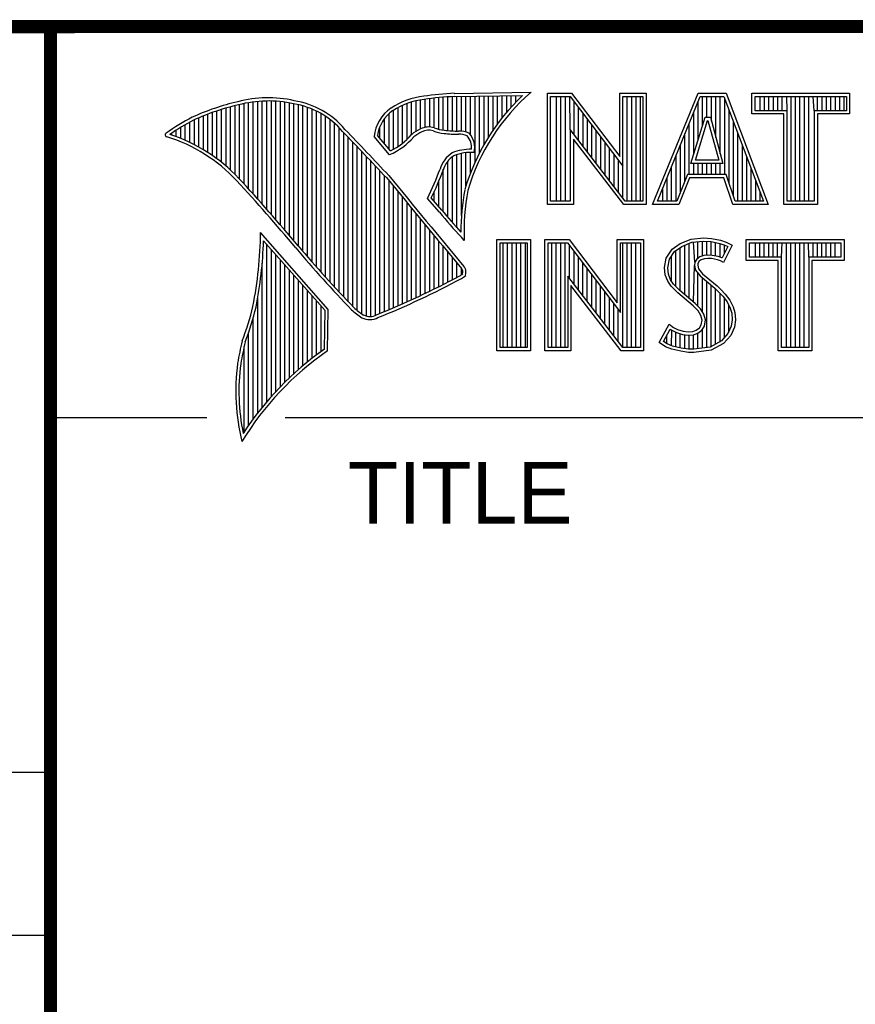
# Model space of a CAD drawing. Header units: inches. Extents: x 0 to 22, y 0 to 17.
# Tile 35 of 39: x 16.3 to 17.6, y 1.5 to 3. Entities that reach past the tile are written whole.
import ezdxf

# ---------------------------------------------------------------- set-up
doc = ezdxf.new("R2010")
doc.units = ezdxf.units.IN
doc.header["$LTSCALE"] = 1.21
doc.header["$MEASUREMENT"] = 0
doc.layers.get('0').update_dxf_attribs({"linetype": 'CONTINUOUS'})
doc.styles.get("Standard").update_dxf_attribs({"font": 'txt', "width": 0.8})

msp = doc.modelspace()

# ---------------------------------------------------------------- linework, layer by layer
at = {"color": 2, "linetype": 'CONTINUOUS'}
for p, q in [((16.3737, 2.9596), (21.5037, 2.9596)), ((16.3737, 2.9596), (16.3737, 1.2496)), ((16.375, 2.96), (21.5, 2.96)), ((16.9537, 2.8069), (16.9537, 2.8518)), ((16.9606, 2.8048), (16.9606, 2.8525)), ((16.9674, 2.8034), (16.9674, 2.8531)), ((16.9742, 2.8027), (16.9742, 2.8536)), ((16.981, 2.8023), (16.981, 2.854)), ((16.9838, 2.8589), (17.0997, 2.8607)), ((16.9839, 2.8541), (17.087, 2.8557)), ((16.9879, 2.802), (16.9879, 2.8542)), ((16.9947, 2.8019), (16.9947, 2.8543)), ((17.0015, 2.8005), (17.0015, 2.8544)), ((17.0083, 2.7963), (17.0083, 2.8545)), ((17.0152, 2.755), (17.0152, 2.8546)), ((17.022, 2.7691), (17.022, 2.8547)), ((17.0288, 2.7817), (17.0288, 2.8548)), ((17.0357, 2.7931), (17.0357, 2.8549)), ((17.0425, 2.8035), (17.0425, 2.855)), ((17.0493, 2.8131), (17.0493, 2.8551)), ((17.0561, 2.822), (17.0561, 2.8552)), ((17.063, 2.8303), (17.063, 2.8553)), ((17.0698, 2.8381), (17.0698, 2.8554)), ((17.0766, 2.8454), (17.0766, 2.8555)), ((17.1243, 2.8592), (17.1609, 2.8592)), ((17.1243, 2.6915), (17.1243, 2.8592)), ((17.1291, 2.8543), (17.1585, 2.8543)), ((17.1291, 2.6963), (17.1291, 2.8543)), ((17.1381, 2.6963), (17.1381, 2.8543)), ((17.1447, 2.6963), (17.1447, 2.8543)), ((17.1514, 2.6963), (17.1514, 2.8543)), ((17.1589, 2.8042), (17.1581, 2.8543)), ((17.1585, 2.8543), (17.2383, 2.7492)), ((17.1609, 2.8592), (17.2334, 2.7636)), ((17.2334, 2.8592), (17.2732, 2.8592)), ((17.2334, 2.7636), (17.2334, 2.8592)), ((17.2383, 2.8543), (17.2684, 2.8543)), ((17.2383, 2.7492), (17.2383, 2.8543)), ((17.2449, 2.6963), (17.2449, 2.8543)), ((17.2515, 2.6963), (17.2515, 2.8543)), ((17.2582, 2.6963), (17.2582, 2.8543)), ((17.2649, 2.6963), (17.2649, 2.8543)), ((17.2684, 2.8543), (17.2684, 2.6963)), ((17.2732, 2.8592), (17.2732, 2.6915)), ((17.2831, 2.6915), (17.3516, 2.8591)), ((17.2903, 2.6964), (17.3548, 2.8542)), ((17.3516, 2.8591), (17.3938, 2.8591)), ((17.3548, 2.8542), (17.3905, 2.8542)), ((17.3583, 2.8098), (17.3583, 2.8542)), ((17.365, 2.8228), (17.365, 2.8542)), ((17.3717, 2.817), (17.3717, 2.8542)), ((17.3784, 2.7925), (17.3784, 2.8542)), ((17.385, 2.7679), (17.385, 2.8542)), ((17.3905, 2.8542), (17.4504, 2.6964)), ((17.3938, 2.8591), (17.4574, 2.6915)), ((17.4327, 2.8591), (17.5802, 2.8591)), ((17.4327, 2.8278), (17.4327, 2.8591)), ((17.4375, 2.8542), (17.5753, 2.8542)), ((17.4375, 2.8327), (17.4375, 2.8542)), ((17.4451, 2.8327), (17.4451, 2.8542)), ((17.4518, 2.8327), (17.4518, 2.8542)), ((17.4585, 2.8327), (17.4585, 2.8542)), ((17.4652, 2.8327), (17.4652, 2.8542)), ((17.4718, 2.8327), (17.4718, 2.8542)), ((17.4785, 2.8327), (17.4785, 2.8542)), ((17.4859, 2.8327), (17.4852, 2.8542)), ((17.4919, 2.6964), (17.4919, 2.8542)), ((17.4985, 2.6964), (17.4985, 2.8542)), ((17.5052, 2.6964), (17.5052, 2.8542)), ((17.5119, 2.6964), (17.5119, 2.8542)), ((17.5186, 2.6964), (17.5186, 2.8542)), ((17.5269, 2.8327), (17.5252, 2.8542)), ((17.5319, 2.8327), (17.5319, 2.8542)), ((17.5386, 2.8327), (17.5386, 2.8542)), ((17.5453, 2.8327), (17.5453, 2.8542)), ((17.5519, 2.8327), (17.5519, 2.8542)), ((17.5586, 2.8327), (17.5586, 2.8542)), ((17.5653, 2.8327), (17.5653, 2.8542)), ((17.572, 2.8327), (17.572, 2.8542)), ((17.5753, 2.8542), (17.5753, 2.8327)), ((17.5802, 2.8591), (17.5802, 2.8278)), ((16.6397, 2.7492), (16.6397, 2.8367)), ((16.6465, 2.7431), (16.6465, 2.8386)), ((16.6533, 2.7366), (16.6533, 2.8403)), ((16.6602, 2.7295), (16.6602, 2.8419)), ((16.667, 2.7221), (16.667, 2.8435)), ((16.6738, 2.7146), (16.6738, 2.8449)), ((16.6806, 2.707), (16.6806, 2.8459)), ((16.6875, 2.6995), (16.6875, 2.8467)), ((16.6943, 2.6918), (16.6943, 2.8472)), ((16.7011, 2.6841), (16.7011, 2.8474)), ((16.708, 2.6764), (16.708, 2.8474)), ((16.7148, 2.6685), (16.7148, 2.847)), ((16.7216, 2.6607), (16.7216, 2.8465)), ((16.7284, 2.6527), (16.7284, 2.8456)), ((16.7353, 2.6447), (16.7353, 2.8445)), ((16.7421, 2.6366), (16.7421, 2.8431)), ((16.7489, 2.6285), (16.7489, 2.8417)), ((16.7557, 2.6204), (16.7557, 2.84)), ((16.7626, 2.6125), (16.7626, 2.8378)), ((16.8991, 2.7788), (16.8991, 2.8375)), ((16.9059, 2.7837), (16.9059, 2.8408)), ((16.9128, 2.7896), (16.9128, 2.8436)), ((16.9196, 2.7966), (16.9196, 2.8459)), ((16.9264, 2.8018), (16.9264, 2.8477)), ((16.9332, 2.8053), (16.9332, 2.849)), ((16.9401, 2.8077), (16.9401, 2.8499)), ((16.9469, 2.8082), (16.9469, 2.8509)), ((17.1648, 2.7965), (17.1648, 2.8461)), ((17.1714, 2.7879), (17.1714, 2.8373)), ((17.3517, 2.7882), (17.3517, 2.8465)), ((17.3917, 2.7364), (17.3917, 2.851)), ((16.5987, 2.7778), (16.5987, 2.8221)), ((16.6055, 2.7738), (16.6055, 2.8249)), ((16.6124, 2.7696), (16.6124, 2.8276)), ((16.6192, 2.765), (16.6192, 2.8301)), ((16.626, 2.7601), (16.626, 2.8325)), ((16.6329, 2.7549), (16.6329, 2.8347)), ((16.7694, 2.6046), (16.7694, 2.8352)), ((16.7762, 2.5968), (16.7762, 2.8321)), ((16.7831, 2.5891), (16.7831, 2.8284)), ((16.7899, 2.5815), (16.7899, 2.8242)), ((16.8855, 2.7749), (16.8855, 2.8281)), ((16.8923, 2.7747), (16.8923, 2.8335)), ((17.1781, 2.7792), (17.1781, 2.8285)), ((17.3409, 2.7533), (17.3624, 2.8228)), ((17.345, 2.7666), (17.345, 2.8302)), ((17.3624, 2.8228), (17.3701, 2.8228)), ((17.3701, 2.8228), (17.389, 2.7533)), ((17.3984, 2.7232), (17.3984, 2.8334)), ((17.481, 2.8278), (17.4327, 2.8278)), ((17.4859, 2.8327), (17.4375, 2.8327)), ((17.481, 2.6915), (17.481, 2.8278)), ((17.4859, 2.6964), (17.4859, 2.8327)), ((17.5753, 2.8327), (17.5269, 2.8327)), ((17.5269, 2.8327), (17.5269, 2.6964)), ((17.5802, 2.8278), (17.5318, 2.8278)), ((17.5318, 2.8278), (17.5318, 2.6915)), ((16.5714, 2.7909), (16.5714, 2.8075)), ((16.5782, 2.788), (16.5782, 2.8116)), ((16.5851, 2.7849), (16.5851, 2.8154)), ((16.5919, 2.7815), (16.5919, 2.819)), ((16.7967, 2.5739), (16.7967, 2.8193)), ((16.8035, 2.5665), (16.8035, 2.8136)), ((16.8104, 2.5591), (16.8104, 2.807)), ((16.8718, 2.791), (16.8718, 2.8085)), ((16.8786, 2.783), (16.8786, 2.8206)), ((17.1848, 2.7705), (17.1848, 2.8197)), ((17.1915, 2.7618), (17.1915, 2.8109)), ((17.3383, 2.7364), (17.3383, 2.8138)), ((17.3475, 2.7581), (17.3659, 2.8179)), ((17.3659, 2.8179), (17.3664, 2.8179)), ((17.3664, 2.8179), (17.3827, 2.7581)), ((17.4051, 2.7034), (17.4051, 2.8158)), ((16.5578, 2.796), (16.5578, 2.7989)), ((16.5646, 2.7936), (16.5646, 2.8033)), ((16.8172, 2.5519), (16.8172, 2.7996)), ((16.824, 2.5447), (16.824, 2.7924)), ((16.8864, 2.7664), (16.8632, 2.7937)), ((16.8877, 2.7723), (16.8682, 2.7952)), ((17.2418, 2.6963), (17.1589, 2.8042)), ((17.1589, 2.8042), (17.1589, 2.6963)), ((17.1981, 2.7531), (17.1981, 2.8021)), ((17.2048, 2.7445), (17.2048, 2.7933)), ((17.3316, 2.7267), (17.3316, 2.7975)), ((17.4118, 2.6964), (17.4118, 2.7982)), ((16.8308, 2.5375), (16.8308, 2.7853)), ((16.8377, 2.5314), (16.8377, 2.7781)), ((17.2395, 2.6915), (17.1637, 2.7899)), ((17.1637, 2.7899), (17.1637, 2.6915)), ((17.2115, 2.7358), (17.2115, 2.7845)), ((17.325, 2.7101), (17.325, 2.7812)), ((17.4184, 2.6964), (17.4184, 2.7806)), ((16.8445, 2.5262), (16.8445, 2.7709)), ((16.8513, 2.523), (16.8513, 2.7637)), ((16.981, 2.664), (16.981, 2.7634)), ((16.9879, 2.6563), (16.9879, 2.7665)), ((16.9947, 2.6748), (16.9947, 2.7683)), ((17.0015, 2.7195), (17.0015, 2.7694)), ((17.0083, 2.7388), (17.0083, 2.7698)), ((17.2182, 2.7271), (17.2182, 2.7757)), ((17.2248, 2.7184), (17.2248, 2.7669)), ((17.3183, 2.6964), (17.3183, 2.7648)), ((17.4251, 2.6964), (17.4251, 2.763)), ((16.8581, 2.5224), (16.8581, 2.7565)), ((16.865, 2.5241), (16.865, 2.7493)), ((16.9742, 2.672), (16.9742, 2.7568)), ((17.2315, 2.7098), (17.2315, 2.7581)), ((17.2382, 2.7011), (17.2383, 2.7492)), ((17.3116, 2.6964), (17.3116, 2.7485)), ((17.389, 2.7533), (17.3409, 2.7533)), ((17.345, 2.7364), (17.345, 2.7533)), ((17.3827, 2.7581), (17.3475, 2.7581)), ((17.3517, 2.7364), (17.3517, 2.7533)), ((17.3583, 2.7364), (17.3583, 2.7533)), ((17.365, 2.7364), (17.365, 2.7533)), ((17.3717, 2.7364), (17.3717, 2.7533)), ((17.3784, 2.7364), (17.3784, 2.7533)), ((17.385, 2.7364), (17.385, 2.7533)), ((16.8718, 2.527), (16.8718, 2.7421)), ((16.8786, 2.5298), (16.8786, 2.7348)), ((16.9674, 2.6802), (16.9674, 2.7444)), ((17.3356, 2.7364), (17.3195, 2.6964)), ((17.394, 2.7364), (17.3356, 2.7364)), ((17.4074, 2.6964), (17.394, 2.7364)), ((17.4318, 2.6964), (17.4318, 2.7455)), ((16.8855, 2.5327), (16.8855, 2.727)), ((16.8923, 2.5356), (16.8923, 2.7187)), ((16.9606, 2.6882), (16.9606, 2.7266)), ((17.3049, 2.6964), (17.3049, 2.7322)), ((17.3388, 2.7316), (17.3228, 2.6915)), ((17.3905, 2.7316), (17.3388, 2.7316)), ((17.4039, 2.6915), (17.3905, 2.7316)), ((17.4385, 2.6964), (17.4385, 2.7279)), ((16.8991, 2.5385), (16.8991, 2.7104)), ((16.9537, 2.696), (16.9537, 2.7109)), ((17.2983, 2.6964), (17.2983, 2.7158)), ((17.4451, 2.6964), (17.4451, 2.7103)), ((16.9059, 2.5415), (16.9059, 2.7022)), ((16.9128, 2.5446), (16.9128, 2.6939)), ((16.9616, 2.6797), (16.9434, 2.7005)), ((16.9653, 2.6828), (16.9492, 2.7013)), ((17.1637, 2.6915), (17.1243, 2.6915)), ((17.1589, 2.6963), (17.1291, 2.6963)), ((17.2732, 2.6915), (17.2395, 2.6915)), ((17.2684, 2.6963), (17.2418, 2.6963)), ((17.3228, 2.6915), (17.2831, 2.6915)), ((17.3195, 2.6964), (17.2903, 2.6964)), ((17.4574, 2.6915), (17.4039, 2.6915)), ((17.4504, 2.6964), (17.4074, 2.6964)), ((17.5318, 2.6915), (17.481, 2.6915)), ((17.5269, 2.6964), (17.4859, 2.6964)), ((16.9196, 2.5477), (16.9196, 2.6856)), ((16.9264, 2.5508), (16.9264, 2.6774)), ((16.9332, 2.554), (16.9332, 2.6691)), ((16.9401, 2.5573), (16.9401, 2.6608)), ((16.7939, 2.533), (16.6919, 2.6489)), ((16.9469, 2.5606), (16.9469, 2.6526)), ((16.9537, 2.5639), (16.9537, 2.6443)), ((16.789, 2.5312), (16.6964, 2.6365)), ((16.7011, 2.3939), (16.7011, 2.6311)), ((16.9606, 2.5673), (16.9606, 2.6361)), ((16.999, 2.637), (16.9946, 2.6418)), ((17.0482, 2.6383), (17.0988, 2.6383)), ((17.0482, 2.4708), (17.0482, 2.6383)), ((17.0531, 2.6334), (17.0939, 2.6334)), ((17.0531, 2.4756), (17.0531, 2.6334)), ((17.0577, 2.4756), (17.0577, 2.6334)), ((17.0644, 2.4756), (17.0644, 2.6334)), ((17.071, 2.4756), (17.071, 2.6334)), ((17.0777, 2.4756), (17.0777, 2.6334)), ((17.0844, 2.4756), (17.0844, 2.6334)), ((17.0911, 2.4756), (17.0911, 2.6334)), ((17.0939, 2.6334), (17.0939, 2.4756)), ((17.0988, 2.6383), (17.0988, 2.4708)), ((17.1205, 2.6385), (17.1571, 2.6385)), ((17.1205, 2.4708), (17.1205, 2.6385)), ((17.1253, 2.6336), (17.1547, 2.6336)), ((17.1253, 2.4756), (17.1253, 2.6336)), ((17.1311, 2.4756), (17.1311, 2.6336)), ((17.1378, 2.4756), (17.1378, 2.6336)), ((17.1445, 2.4756), (17.1445, 2.6336)), ((17.1511, 2.4756), (17.1511, 2.6336)), ((17.1547, 2.6336), (17.2345, 2.5284)), ((17.1571, 2.6385), (17.2296, 2.5429)), ((17.1578, 2.5799), (17.1578, 2.6295)), ((17.2296, 2.6385), (17.2694, 2.6385)), ((17.2296, 2.5429), (17.2296, 2.6385)), ((17.2345, 2.6336), (17.2646, 2.6336)), ((17.2345, 2.5284), (17.2345, 2.6336)), ((17.2379, 2.4756), (17.2379, 2.6336)), ((17.2446, 2.4756), (17.2446, 2.6336)), ((17.2513, 2.4756), (17.2513, 2.6336)), ((17.2579, 2.4756), (17.2579, 2.6336)), ((17.2646, 2.6336), (17.2646, 2.4756)), ((17.2694, 2.6385), (17.2694, 2.4708)), ((17.3127, 2.6238), (17.3245, 2.6324)), ((17.3245, 2.6324), (17.3412, 2.639)), ((17.3269, 2.6281), (17.3424, 2.6343)), ((17.3314, 2.5555), (17.3314, 2.6299)), ((17.338, 2.5499), (17.338, 2.6326)), ((17.3412, 2.639), (17.3596, 2.641)), ((17.3424, 2.6343), (17.3597, 2.6362)), ((17.3466, 2.6041), (17.3447, 2.6345)), ((17.3514, 2.6103), (17.3514, 2.6353)), ((17.3581, 2.6135), (17.3581, 2.636)), ((17.3596, 2.641), (17.372, 2.6402)), ((17.3597, 2.6362), (17.3713, 2.6354)), ((17.3647, 2.6146), (17.3647, 2.6358)), ((17.3713, 2.6354), (17.3843, 2.6326)), ((17.3714, 2.6146), (17.3714, 2.6353)), ((17.372, 2.6402), (17.3856, 2.6373)), ((17.3781, 2.6134), (17.3781, 2.6339)), ((17.3843, 2.6326), (17.3921, 2.6299)), ((17.3848, 2.6117), (17.3848, 2.6324)), ((17.3856, 2.6373), (17.3939, 2.6344)), ((17.4031, 2.6301), (17.3899, 2.6036)), ((17.3914, 2.6176), (17.3914, 2.6301)), ((17.3921, 2.6299), (17.3966, 2.6278)), ((17.3939, 2.6344), (17.4031, 2.6301)), ((17.4242, 2.6383), (17.5717, 2.6383)), ((17.4242, 2.607), (17.4242, 2.6383)), ((17.429, 2.6334), (17.5669, 2.6334)), ((17.429, 2.6119), (17.429, 2.6334)), ((17.4382, 2.6119), (17.4382, 2.6334)), ((17.4448, 2.6119), (17.4448, 2.6334)), ((17.4515, 2.6119), (17.4515, 2.6334)), ((17.4582, 2.6119), (17.4582, 2.6334)), ((17.4649, 2.6119), (17.4649, 2.6334)), ((17.4716, 2.6119), (17.4716, 2.6334)), ((17.4774, 2.6119), (17.4782, 2.6334)), ((17.4849, 2.4756), (17.4849, 2.6334)), ((17.4916, 2.4756), (17.4916, 2.6334)), ((17.4983, 2.4756), (17.4983, 2.6334)), ((17.5049, 2.4756), (17.5049, 2.6334)), ((17.5116, 2.4756), (17.5116, 2.6334)), ((17.5185, 2.6119), (17.5183, 2.6334)), ((17.525, 2.6119), (17.525, 2.6334)), ((17.5316, 2.6119), (17.5316, 2.6334)), ((17.5383, 2.6119), (17.5383, 2.6334)), ((17.545, 2.6119), (17.545, 2.6334)), ((17.5517, 2.6119), (17.5517, 2.6334)), ((17.5583, 2.6119), (17.5583, 2.6334)), ((17.5669, 2.6334), (17.5669, 2.6119)), ((17.5717, 2.6383), (17.5717, 2.607)), ((16.708, 2.4018), (16.708, 2.6233)), ((16.7148, 2.4093), (16.7148, 2.6156)), ((16.9674, 2.5708), (16.9674, 2.6278)), ((16.9742, 2.5743), (16.9742, 2.6195)), ((17.1645, 2.5712), (17.1645, 2.6207)), ((17.3037, 2.6105), (17.3127, 2.6238)), ((17.3083, 2.6086), (17.3162, 2.6204)), ((17.3162, 2.6204), (17.3269, 2.6281)), ((17.318, 2.5677), (17.318, 2.6217)), ((17.3247, 2.561), (17.3247, 2.6265)), ((17.3604, 2.6142), (17.3543, 2.6124)), ((17.3664, 2.6148), (17.3604, 2.6142)), ((17.3726, 2.6145), (17.3664, 2.6148)), ((17.3819, 2.6126), (17.3726, 2.6145)), ((17.3966, 2.6278), (17.3879, 2.6106)), ((16.6943, 2.3857), (16.6943, 2.603)), ((16.7216, 2.4165), (16.7216, 2.6078)), ((16.7284, 2.4233), (16.7284, 2.6001)), ((16.981, 2.5778), (16.981, 2.6113)), ((16.9879, 2.5814), (16.9879, 2.603)), ((17.1712, 2.5625), (17.1712, 2.6119)), ((17.1778, 2.5539), (17.1778, 2.6031)), ((17.3009, 2.5961), (17.3037, 2.6105)), ((17.3058, 2.5959), (17.3083, 2.6086)), ((17.3113, 2.5744), (17.3113, 2.6131)), ((17.3447, 2.5443), (17.3461, 2.5993)), ((17.3466, 2.6041), (17.3461, 2.5993)), ((17.3461, 2.5993), (17.3477, 2.5922)), ((17.3497, 2.609), (17.3466, 2.6041)), ((17.3543, 2.6124), (17.3497, 2.609)), ((17.3513, 2.6025), (17.351, 2.5996)), ((17.351, 2.5996), (17.3521, 2.5944)), ((17.3533, 2.6056), (17.3513, 2.6025)), ((17.3565, 2.6079), (17.3533, 2.6056)), ((17.3614, 2.6094), (17.3565, 2.6079)), ((17.3665, 2.6099), (17.3614, 2.6094)), ((17.372, 2.6097), (17.3665, 2.6099)), ((17.3807, 2.6079), (17.372, 2.6097)), ((17.3853, 2.6065), (17.3807, 2.6079)), ((17.3873, 2.6109), (17.3819, 2.6126)), ((17.3899, 2.6036), (17.3853, 2.6065)), ((17.3879, 2.6106), (17.3873, 2.6109)), ((17.4726, 2.607), (17.4242, 2.607)), ((17.4774, 2.6119), (17.429, 2.6119)), ((17.4726, 2.4708), (17.4726, 2.607)), ((17.4774, 2.4756), (17.4774, 2.6119)), ((17.5669, 2.6119), (17.5185, 2.6119)), ((17.5185, 2.6119), (17.5185, 2.4756)), ((17.5717, 2.607), (17.5233, 2.607)), ((17.5233, 2.607), (17.5233, 2.4708)), ((16.7353, 2.4299), (16.7353, 2.5923)), ((16.7421, 2.4363), (16.7421, 2.5846)), ((16.9947, 2.5853), (16.9947, 2.5948)), ((17.1845, 2.5452), (17.1845, 2.5943)), ((17.1912, 2.5365), (17.1912, 2.5855)), ((17.302, 2.5852), (17.3009, 2.5961)), ((17.3058, 2.5754), (17.302, 2.5852)), ((17.3068, 2.5863), (17.3058, 2.5959)), ((17.3101, 2.5777), (17.3068, 2.5863)), ((17.3477, 2.5922), (17.3547, 2.5835)), ((17.3514, 2.5381), (17.3514, 2.5876)), ((17.3521, 2.5944), (17.3582, 2.5869)), ((17.3582, 2.5869), (17.3804, 2.5685)), ((16.7489, 2.4424), (16.7489, 2.5768)), ((17.238, 2.4756), (17.1551, 2.5834)), ((17.1551, 2.5834), (17.1551, 2.4756)), ((17.2356, 2.4708), (17.1599, 2.5692)), ((17.1599, 2.5692), (17.1599, 2.4708)), ((17.1979, 2.5278), (17.1979, 2.5767)), ((17.3109, 2.5679), (17.3058, 2.5754)), ((17.3147, 2.571), (17.3101, 2.5777)), ((17.3243, 2.5614), (17.3147, 2.571)), ((17.3547, 2.5835), (17.3771, 2.5649)), ((17.3581, 2.5298), (17.3581, 2.5807)), ((17.3647, 2.4755), (17.3647, 2.5752)), ((17.3714, 2.4763), (17.3714, 2.5696)), ((16.7557, 2.4482), (16.7557, 2.569)), ((16.7626, 2.4538), (16.7626, 2.5613)), ((17.2045, 2.5192), (17.2045, 2.5679)), ((17.2112, 2.5105), (17.2112, 2.5591)), ((17.3153, 2.5636), (17.3109, 2.5679)), ((17.321, 2.5578), (17.3153, 2.5636)), ((17.3441, 2.5385), (17.321, 2.5578)), ((17.3474, 2.5421), (17.3243, 2.5614)), ((17.3771, 2.5649), (17.383, 2.559)), ((17.3781, 2.4808), (17.3781, 2.5639)), ((17.3804, 2.5685), (17.3864, 2.5624)), ((17.383, 2.559), (17.3888, 2.5529)), ((17.3848, 2.4834), (17.3848, 2.5571)), ((17.3864, 2.5624), (17.3925, 2.5561)), ((17.3925, 2.5561), (17.3994, 2.5472)), ((16.6875, 2.377), (16.6875, 2.5502)), ((16.7694, 2.4592), (16.7694, 2.5535)), ((16.7762, 2.4644), (16.7762, 2.5458)), ((17.2179, 2.5018), (17.2179, 2.5503)), ((17.2246, 2.4931), (17.2246, 2.5415)), ((17.3554, 2.5341), (17.3474, 2.5421)), ((17.3888, 2.5529), (17.3953, 2.5446)), ((17.3914, 2.4908), (17.3914, 2.5495)), ((17.3953, 2.5446), (17.4001, 2.535)), ((17.3994, 2.5472), (17.4046, 2.5368)), ((16.7831, 2.4694), (16.7831, 2.538)), ((16.788, 2.4729), (16.789, 2.5312)), ((16.7927, 2.4704), (16.7939, 2.533)), ((17.2312, 2.4844), (17.2312, 2.5327)), ((17.3516, 2.5311), (17.3441, 2.5385)), ((17.3559, 2.5241), (17.3516, 2.5311)), ((17.3604, 2.5261), (17.3554, 2.5341)), ((17.3629, 2.5171), (17.3604, 2.5261)), ((17.3981, 2.4982), (17.3981, 2.5389)), ((17.4001, 2.535), (17.4024, 2.5275)), ((17.4024, 2.5275), (17.4031, 2.5174)), ((17.4046, 2.5368), (17.4072, 2.5285)), ((17.4072, 2.5285), (17.408, 2.5172)), ((16.6806, 2.368), (16.6806, 2.52)), ((17.2931, 2.483), (17.3081, 2.5106)), ((17.3081, 2.5106), (17.3144, 2.506)), ((17.3536, 2.5051), (17.3565, 2.5097)), ((17.3579, 2.5169), (17.3559, 2.5241)), ((17.3565, 2.5097), (17.3579, 2.5169)), ((17.3611, 2.5079), (17.3629, 2.5171)), ((17.4031, 2.5174), (17.4016, 2.5077)), ((17.408, 2.5172), (17.4063, 2.5063)), ((16.6738, 2.3584), (16.6738, 2.4982)), ((17.2995, 2.4845), (17.3097, 2.5034)), ((17.3097, 2.5034), (17.3119, 2.5018)), ((17.3113, 2.478), (17.3119, 2.5018)), ((17.3119, 2.5018), (17.3189, 2.4983)), ((17.3144, 2.506), (17.3207, 2.5028)), ((17.318, 2.4765), (17.318, 2.4986)), ((17.3189, 2.4983), (17.328, 2.4952)), ((17.3207, 2.5028), (17.3291, 2.5)), ((17.3247, 2.475), (17.3247, 2.4963)), ((17.328, 2.4952), (17.3365, 2.4942)), ((17.3291, 2.5), (17.3366, 2.4991)), ((17.3314, 2.474), (17.3314, 2.4948)), ((17.3365, 2.4942), (17.3446, 2.4949)), ((17.3366, 2.4991), (17.3435, 2.4997)), ((17.3435, 2.4997), (17.3487, 2.5017)), ((17.3446, 2.4949), (17.351, 2.4974)), ((17.3447, 2.4728), (17.3447, 2.4949)), ((17.3487, 2.5017), (17.3536, 2.5051)), ((17.351, 2.4974), (17.3572, 2.5017)), ((17.3514, 2.4737), (17.3514, 2.4975)), ((17.3572, 2.5017), (17.3611, 2.5079)), ((17.3581, 2.4746), (17.3581, 2.5024)), ((17.3967, 2.4966), (17.3868, 2.4857)), ((17.4016, 2.5077), (17.3967, 2.4966)), ((17.4063, 2.5063), (17.4008, 2.4939)), ((17.3026, 2.4766), (17.2931, 2.483)), ((17.3049, 2.4809), (17.2995, 2.4845)), ((17.3047, 2.481), (17.3047, 2.4941)), ((17.3132, 2.4775), (17.3049, 2.4809)), ((17.338, 2.473), (17.338, 2.494)), ((17.3868, 2.4857), (17.3699, 2.4761)), ((17.3899, 2.4818), (17.3714, 2.4714)), ((17.4008, 2.4939), (17.3899, 2.4818)), ((16.667, 2.3482), (16.667, 2.477)), ((17.0988, 2.4708), (17.0482, 2.4708)), ((17.0939, 2.4756), (17.0531, 2.4756)), ((17.1599, 2.4708), (17.1205, 2.4708)), ((17.1551, 2.4756), (17.1253, 2.4756)), ((17.2694, 2.4708), (17.2356, 2.4708)), ((17.2646, 2.4756), (17.238, 2.4756)), ((17.3118, 2.4729), (17.3026, 2.4766)), ((17.3254, 2.47), (17.3118, 2.4729)), ((17.3262, 2.4748), (17.3132, 2.4775)), ((17.3369, 2.4683), (17.3254, 2.47)), ((17.3373, 2.4731), (17.3262, 2.4748)), ((17.3452, 2.468), (17.3369, 2.4683)), ((17.345, 2.4729), (17.3373, 2.4731)), ((17.3699, 2.4761), (17.345, 2.4729)), ((17.3714, 2.4714), (17.3452, 2.468)), ((17.5233, 2.4708), (17.4726, 2.4708)), ((17.5185, 2.4756), (17.4774, 2.4756)), ((16.375, 2.37), (16.6109, 2.37)), ((16.7288, 2.37), (21.5, 2.37)), ((13.61, 1.835), (16.375, 1.835)), ((16.375, 1.5888), (13.61, 1.5888))]:
    msp.add_line(p, q, dxfattribs=at)
at = {"color": 7, "linetype": 'CONTINUOUS', "const_width": 0.02}
for points in [[(13.6, 2.9595), (21.5, 2.96)], [(16.375, 2.96), (16.375, 0.5)]]:
    msp.add_lwpolyline(points, dxfattribs=at)
at = {"color": 2, "linetype": 'CONTINUOUS'}
for centre, radius, start, end in [((16.7034, 2.6747), 0.1775, 77.2819, 105.0682), ((16.9502, 2.7423), 0.1128, 96.3009, 123.1685), ((17.0005, 2.4511), 0.4082, 92.3475, 98.8367), ((17.0005, 2.4511), 0.4034, 92.3569, 98.8525), ((17.308, 2.6221), 0.3216, 133.4014, 163.4571), ((17.308, 2.6221), 0.3168, 131.1193, 163.4132), ((16.7315, 2.5144), 0.3399, 102.6162, 114.8514), ((16.7315, 2.5144), 0.3351, 102.5989, 114.8296), ((16.7034, 2.6747), 0.1727, 77.2314, 105.1003), ((16.7222, 2.7226), 0.1221, 40.1653, 80.8429), ((16.7222, 2.7226), 0.1269, 40.2333, 80.7735), ((16.923, 2.7875), 0.0602, 125.032, 174.0466), ((16.9502, 2.7423), 0.108, 96.2443, 123.1259), ((16.7759, 2.4698), 0.3996, 117.9347, 124.5691), ((16.923, 2.7875), 0.0554, 125.1142, 171.9572), ((16.7759, 2.4698), 0.3948, 117.954, 124.0374), ((16.9455, 2.7813), 0.0269, 72.6128, 117.3853), ((16.977, 2.8697), 0.067, 249.4455, 263.1373), ((16.5507, 2.7963), 0.00298, 121.3543, 265.8048), ((16.4773, 2.5601), 0.2445, 43.1672, 72.5708), ((16.4772, 2.5601), 0.2493, 43.1664, 71.8497), ((9.1994, -4.4938), 10.5463, 43.2461, 43.76704), ((9.199, -4.4944), 10.5518, 43.24607, 43.76701), ((16.8429, 2.8642), 0.107, 293.9928, 318.4439), ((16.8429, 2.8642), 0.1022, 295.9966, 318.5916), ((16.9517, 2.7612), 0.0478, 112.9196, 132.2699), ((16.9517, 2.7612), 0.043, 112.6662, 131.9321), ((16.9455, 2.7813), 0.0221, 72.9381, 117.8635), ((16.977, 2.8697), 0.0718, 249.5515, 263.1636), ((16.9944, 3.0501), 0.253, 264.1107, 269.1006), ((16.9944, 3.0501), 0.2482, 264.1189, 269.068), ((16.9917, 2.7681), 0.0339, 64.4685, 92.2537), ((16.9917, 2.7681), 0.0291, 66.3231, 92.5053), ((16.9825, 2.7769), 0.0275, 355.2987, 40.4494), ((16.9825, 2.7769), 0.0323, 347.1178, 42.4037), ((17.0047, 2.732), 0.0441, 122.6948, 163.4996), ((17.0047, 2.732), 0.0393, 123.3496, 163.7165), ((17.0094, 2.698), 0.0767, 89.6565, 111.8738), ((17.0094, 2.698), 0.0719, 86.3769, 111.5054), ((117.1292, 85.4341), 129.954, 219.521832, 219.600442), ((16.5488, 2.8964), 0.4406, 333.6063, 339.8409), ((16.5488, 2.8963), 0.4454, 334.022, 339.8635), ((14.6645, 0.8858), 2.7122, 39.9143, 42.7655), ((14.6639, 0.8852), 2.7178, 39.9159, 42.7668), ((117.205, 85.4976), 130.0576, 219.522219, 219.6006), ((17.3248, 2.6518), 0.3309, 169.2392, 180.3763), ((17.3248, 2.6518), 0.3261, 169.2807, 182.6075), ((17.5234, 3.1364), 0.724, 219.1087, 223.0885), ((17.5234, 3.1364), 0.7192, 219.1032, 222.5932), ((16.0461, 2.6599), 0.6459, 349.0852, 359.0204), ((16.0461, 2.6599), 0.6507, 349.0758, 357.94), ((18.1343, 3.7937), 1.8102, 220.042, 224.0069), ((18.1342, 3.7937), 1.815, 220.0434, 224.0127), ((16.98, 2.6057), 0.0252, 299.2501, 311.2614), ((16.98, 2.6057), 0.03, 299.1847, 314.8198), ((16.9709, 2.5786), 0.0288, 26.3697, 33.9), ((16.9687, 2.5899), 0.028, 353.6797, 3.043), ((16.9709, 2.5786), 0.0336, 24.6866, 34.3242), ((16.9687, 2.5899), 0.0328, 350.4758, 4.7759), ((16.3916, 3.7016), 1.269, 291.9871, 298.2491), ((16.3917, 3.7016), 1.2737, 291.9984, 298.2504), ((16.2632, 2.6388), 0.4292, 339.0712, 346.3669), ((16.2632, 2.6388), 0.434, 339.1085, 346.381), ((16.9079, 2.6176), 0.116, 227.0911, 236.9191), ((16.9079, 2.6176), 0.1112, 227.1627, 236.7917), ((16.8565, 2.5437), 0.0213, 243.4913, 298.7009), ((16.8565, 2.5437), 0.0261, 242.8484, 298.0511), ((17.0658, 2.3848), 0.4141, 165.9359, 170.6858), ((17.0658, 2.3848), 0.4093, 165.9761, 170.6762), ((17.0508, 2.0969), 0.454, 124.6428, 148.5563), ((17.0508, 2.0969), 0.4588, 124.9509, 147.098), ((16.9723, 2.4095), 0.318, 172.3562, 193.7958), ((16.9723, 2.4095), 0.3132, 172.3688, 191.6866)]:
    msp.add_arc(centre, radius, start, end, dxfattribs=at)

# ---------------------------------------------------------------- texts
msp.add_text('TITLE', height=0.093, dxfattribs=at).set_placement((16.8235, 2.21))

doc.saveas('drawing.dxf')
